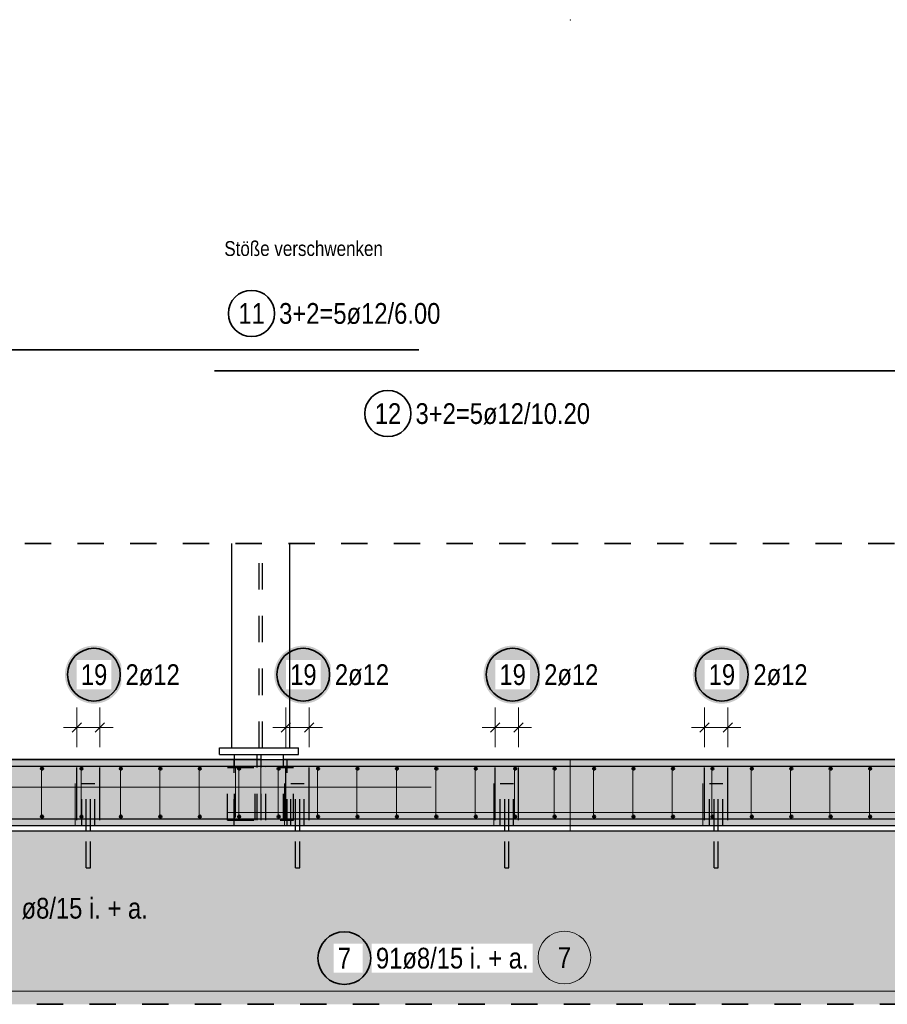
# Model space of a CAD drawing. Header units: millimetres. Extents: x -4.8 to 49, y -12 to 21.
# Tile 38 of 56: x 25.3 to 28.6, y 11.1 to 14.9. Entities that reach past the tile are written whole.
import ezdxf

# ---------------------------------------------------------------- set-up
doc = ezdxf.new("R2010")
doc.units = ezdxf.units.MM
doc.linetypes.add('HIDDEN', pattern=[0.375, 0.25, -0.125])
doc.layers.add('Achsen', color=7, linetype='Continuous', lineweight=20)
doc.layers.add('nplo Bewehrung', color=7, linetype='Continuous', lineweight=20)
doc.styles.add('Arial Narrow', font='ARIALN.TTF')

msp = doc.modelspace()

# ---------------------------------------------------------------- hatches: boundary and pattern name
at = {"lineweight": 50, "true_color": 0xd7ffd7}
for points in [[(35.302695, 12.077741), (35.302695, 11.827741), (21.727695, 11.827741), (21.727695, 12.077741)], [(36.16277, 11.807731), (36.16277, 11.149947), (21.477321, 11.149947), (21.477321, 11.807731)]]:
    msp.add_hatch(color=254, dxfattribs=at).paths.add_polyline_path(points)
at = {"layer": 'Achsen', "lineweight": 25, "true_color": 0xffffff}
for points in [[(25.679606, 12.4), (25.679539, 12.403839), (25.679338, 12.407673), (25.679003, 12.411498), (25.678536, 12.415309), (25.677935, 12.419101), (25.677202, 12.42287), (25.676339, 12.426611), (25.675345, 12.43032), (25.674222, 12.433992), (25.672972, 12.437622), (25.671596, 12.441207), (25.670096, 12.444741), (25.668473, 12.448221), (25.66673, 12.451642), (25.664869, 12.455), (25.662891, 12.458291), (25.6608, 12.461511), (25.658598, 12.464656), (25.656287, 12.467723), (25.653871, 12.470707), (25.651352, 12.473604), (25.648733, 12.476412), (25.646018, 12.479127), (25.64321, 12.481746), (25.640313, 12.484265), (25.637329, 12.486681), (25.634262, 12.488992), (25.631117, 12.491194), (25.627897, 12.493285), (25.624606, 12.495263), (25.621248, 12.497124), (25.617827, 12.498867), (25.614347, 12.50049), (25.610813, 12.50199), (25.607228, 12.503366), (25.603598, 12.504616), (25.599926, 12.505739), (25.596217, 12.506733), (25.592476, 12.507596), (25.588707, 12.508329), (25.584915, 12.508929), (25.581104, 12.509397), (25.577279, 12.509732), (25.573445, 12.509933), (25.569606, 12.51), (25.565767, 12.509933), (25.561933, 12.509732), (25.558108, 12.509397), (25.554297, 12.508929), (25.550505, 12.508329), (25.546736, 12.507596), (25.542995, 12.506733), (25.539286, 12.505739), (25.535614, 12.504616), (25.531984, 12.503366), (25.528399, 12.50199), (25.524865, 12.50049), (25.521385, 12.498867), (25.517964, 12.497124), (25.514606, 12.495263), (25.511315, 12.493285), (25.508095, 12.491194), (25.50495, 12.488992), (25.501883, 12.486681), (25.498899, 12.484265), (25.496002, 12.481746), (25.493194, 12.479127), (25.490479, 12.476412), (25.48786, 12.473604), (25.485341, 12.470707), (25.482925, 12.467723), (25.480614, 12.464656), (25.478412, 12.461511), (25.476321, 12.458291), (25.474343, 12.455), (25.472482, 12.451642), (25.470739, 12.448221), (25.469116, 12.444741), (25.467616, 12.441207), (25.46624, 12.437622), (25.46499, 12.433992), (25.463867, 12.43032), (25.462874, 12.426611), (25.46201, 12.42287), (25.461277, 12.419101), (25.460677, 12.415309), (25.460209, 12.411498), (25.459874, 12.407673), (25.459673, 12.403839), (25.459606, 12.4), (25.459673, 12.396161), (25.459874, 12.392327), (25.460209, 12.388502), (25.460677, 12.384691), (25.461277, 12.380899), (25.46201, 12.37713), (25.462874, 12.373389), (25.463867, 12.36968), (25.46499, 12.366008), (25.46624, 12.362378), (25.467616, 12.358793), (25.469116, 12.355259), (25.470739, 12.351779), (25.472482, 12.348358), (25.474343, 12.345), (25.476321, 12.341709), (25.478412, 12.338489), (25.480614, 12.335344), (25.482925, 12.332277), (25.485341, 12.329293), (25.48786, 12.326396), (25.490479, 12.323588), (25.493194, 12.320873), (25.496002, 12.318254), (25.498899, 12.315735), (25.501883, 12.313319), (25.50495, 12.311008), (25.508095, 12.308806), (25.511315, 12.306715), (25.514606, 12.304737), (25.517964, 12.302876), (25.521385, 12.301133), (25.524865, 12.29951), (25.528399, 12.29801), (25.531984, 12.296634), (25.535614, 12.295384), (25.539286, 12.294261), (25.542995, 12.293267), (25.546736, 12.292404), (25.550505, 12.291671), (25.554297, 12.291071), (25.558108, 12.290603), (25.561933, 12.290268), (25.565767, 12.290067), (25.569606, 12.29), (25.573445, 12.290067), (25.577279, 12.290268), (25.581104, 12.290603), (25.584915, 12.291071), (25.588707, 12.291671), (25.592476, 12.292404), (25.596217, 12.293267), (25.599926, 12.294261), (25.603598, 12.295384), (25.607228, 12.296634), (25.610813, 12.29801), (25.614347, 12.29951), (25.617827, 12.301133), (25.621248, 12.302876), (25.624606, 12.304737), (25.627897, 12.306715), (25.631117, 12.308806), (25.634262, 12.311008), (25.637329, 12.313319), (25.640313, 12.315735), (25.64321, 12.318254), (25.646018, 12.320873), (25.648733, 12.323588), (25.651352, 12.326396), (25.653871, 12.329293), (25.656287, 12.332277), (25.658598, 12.335344), (25.6608, 12.338489), (25.662891, 12.341709), (25.664869, 12.345), (25.66673, 12.348358), (25.668473, 12.351779), (25.670096, 12.355259), (25.671596, 12.358793), (25.672972, 12.362378), (25.674222, 12.366008), (25.675345, 12.36968), (25.676339, 12.373389), (25.677202, 12.37713), (25.677935, 12.380899), (25.678536, 12.384691), (25.679003, 12.388502), (25.679338, 12.392327)], [(26.473773, 12.4), (26.473706, 12.403839), (26.473505, 12.407673), (26.47317, 12.411498), (26.472702, 12.415309), (26.472102, 12.419101), (26.471369, 12.42287), (26.470505, 12.426611), (26.469512, 12.43032), (26.468389, 12.433992), (26.467139, 12.437622), (26.465763, 12.441207), (26.464263, 12.444741), (26.46264, 12.448221), (26.460897, 12.451642), (26.459036, 12.455), (26.457058, 12.458291), (26.454967, 12.461511), (26.452765, 12.464656), (26.450454, 12.467723), (26.448038, 12.470707), (26.445519, 12.473604), (26.4429, 12.476412), (26.440185, 12.479127), (26.437377, 12.481746), (26.434479, 12.484265), (26.431495, 12.486681), (26.428429, 12.488992), (26.425284, 12.491194), (26.422064, 12.493285), (26.418773, 12.495263), (26.415415, 12.497124), (26.411994, 12.498867), (26.408514, 12.50049), (26.404979, 12.50199), (26.401395, 12.503366), (26.397765, 12.504616), (26.394093, 12.505739), (26.390384, 12.506733), (26.386643, 12.507596), (26.382874, 12.508329), (26.379082, 12.508929), (26.375271, 12.509397), (26.371446, 12.509732), (26.367612, 12.509933), (26.363773, 12.51), (26.359934, 12.509933), (26.3561, 12.509732), (26.352275, 12.509397), (26.348464, 12.508929), (26.344671, 12.508329), (26.340902, 12.507596), (26.337161, 12.506733), (26.333453, 12.505739), (26.329781, 12.504616), (26.326151, 12.503366), (26.322566, 12.50199), (26.319032, 12.50049), (26.315552, 12.498867), (26.312131, 12.497124), (26.308773, 12.495263), (26.305482, 12.493285), (26.302262, 12.491194), (26.299116, 12.488992), (26.29605, 12.486681), (26.293066, 12.484265), (26.290168, 12.481746), (26.28736, 12.479127), (26.284645, 12.476412), (26.282027, 12.473604), (26.279508, 12.470707), (26.277092, 12.467723), (26.274781, 12.464656), (26.272579, 12.461511), (26.270487, 12.458291), (26.26851, 12.455), (26.266648, 12.451642), (26.264905, 12.448221), (26.263283, 12.444741), (26.261783, 12.441207), (26.260407, 12.437622), (26.259157, 12.433992), (26.258034, 12.43032), (26.25704, 12.426611), (26.256176, 12.42287), (26.255444, 12.419101), (26.254843, 12.415309), (26.254375, 12.411498), (26.254041, 12.407673), (26.25384, 12.403839), (26.253773, 12.4), (26.25384, 12.396161), (26.254041, 12.392327), (26.254375, 12.388502), (26.254843, 12.384691), (26.255444, 12.380899), (26.256176, 12.37713), (26.25704, 12.373389), (26.258034, 12.36968), (26.259157, 12.366008), (26.260407, 12.362378), (26.261783, 12.358793), (26.263283, 12.355259), (26.264905, 12.351779), (26.266648, 12.348358), (26.26851, 12.345), (26.270487, 12.341709), (26.272579, 12.338489), (26.274781, 12.335344), (26.277092, 12.332277), (26.279508, 12.329293), (26.282027, 12.326396), (26.284645, 12.323588), (26.28736, 12.320873), (26.290168, 12.318254), (26.293066, 12.315735), (26.29605, 12.313319), (26.299116, 12.311008), (26.302262, 12.308806), (26.305482, 12.306715), (26.308773, 12.304737), (26.312131, 12.302876), (26.315552, 12.301133), (26.319032, 12.29951), (26.322566, 12.29801), (26.326151, 12.296634), (26.329781, 12.295384), (26.333453, 12.294261), (26.337161, 12.293267), (26.340902, 12.292404), (26.344671, 12.291671), (26.348464, 12.291071), (26.352275, 12.290603), (26.3561, 12.290268), (26.359934, 12.290067), (26.363773, 12.29), (26.367612, 12.290067), (26.371446, 12.290268), (26.375271, 12.290603), (26.379082, 12.291071), (26.382874, 12.291671), (26.386643, 12.292404), (26.390384, 12.293267), (26.394093, 12.294261), (26.397765, 12.295384), (26.401395, 12.296634), (26.404979, 12.29801), (26.408514, 12.29951), (26.411994, 12.301133), (26.415415, 12.302876), (26.418773, 12.304737), (26.422064, 12.306715), (26.425284, 12.308806), (26.428429, 12.311008), (26.431495, 12.313319), (26.434479, 12.315735), (26.437377, 12.318254), (26.440185, 12.320873), (26.4429, 12.323588), (26.445519, 12.326396), (26.448038, 12.329293), (26.450454, 12.332277), (26.452765, 12.335344), (26.454967, 12.338489), (26.457058, 12.341709), (26.459036, 12.345), (26.460897, 12.348358), (26.46264, 12.351779), (26.464263, 12.355259), (26.465763, 12.358793), (26.467139, 12.362378), (26.468389, 12.366008), (26.469512, 12.36968), (26.470505, 12.373389), (26.471369, 12.37713), (26.472102, 12.380899), (26.472702, 12.384691), (26.47317, 12.388502), (26.473505, 12.392327)], [(27.267939, 12.4), (27.267872, 12.403839), (27.267671, 12.407673), (27.267337, 12.411498), (27.266869, 12.415309), (27.266268, 12.419101), (27.265536, 12.42287), (27.264672, 12.426611), (27.263678, 12.43032), (27.262556, 12.433992), (27.261306, 12.437622), (27.25993, 12.441207), (27.258429, 12.444741), (27.256807, 12.448221), (27.255064, 12.451642), (27.253202, 12.455), (27.251225, 12.458291), (27.249134, 12.461511), (27.246931, 12.464656), (27.244621, 12.467723), (27.242204, 12.470707), (27.239685, 12.473604), (27.237067, 12.476412), (27.234352, 12.479127), (27.231544, 12.481746), (27.228646, 12.484265), (27.225662, 12.486681), (27.222596, 12.488992), (27.219451, 12.491194), (27.216231, 12.493285), (27.212939, 12.495263), (27.209581, 12.497124), (27.20616, 12.498867), (27.20268, 12.50049), (27.199146, 12.50199), (27.195562, 12.503366), (27.191931, 12.504616), (27.18826, 12.505739), (27.184551, 12.506733), (27.18081, 12.507596), (27.177041, 12.508329), (27.173248, 12.508929), (27.169438, 12.509397), (27.165613, 12.509732), (27.161778, 12.509933), (27.157939, 12.51), (27.1541, 12.509933), (27.150266, 12.509732), (27.146441, 12.509397), (27.14263, 12.508929), (27.138838, 12.508329), (27.135069, 12.507596), (27.131328, 12.506733), (27.127619, 12.505739), (27.123948, 12.504616), (27.120317, 12.503366), (27.116733, 12.50199), (27.113198, 12.50049), (27.109719, 12.498867), (27.106298, 12.497124), (27.102939, 12.495263), (27.099648, 12.493285), (27.096428, 12.491194), (27.093283, 12.488992), (27.090217, 12.486681), (27.087233, 12.484265), (27.084335, 12.481746), (27.081527, 12.479127), (27.078812, 12.476412), (27.076193, 12.473604), (27.073675, 12.470707), (27.071258, 12.467723), (27.068948, 12.464656), (27.066745, 12.461511), (27.064654, 12.458291), (27.062677, 12.455), (27.060815, 12.451642), (27.059072, 12.448221), (27.057449, 12.444741), (27.055949, 12.441207), (27.054573, 12.437622), (27.053323, 12.433992), (27.052201, 12.43032), (27.051207, 12.426611), (27.050343, 12.42287), (27.049611, 12.419101), (27.04901, 12.415309), (27.048542, 12.411498), (27.048207, 12.407673), (27.048006, 12.403839), (27.047939, 12.4), (27.048006, 12.396161), (27.048207, 12.392327), (27.048542, 12.388502), (27.04901, 12.384691), (27.049611, 12.380899), (27.050343, 12.37713), (27.051207, 12.373389), (27.052201, 12.36968), (27.053323, 12.366008), (27.054573, 12.362378), (27.055949, 12.358793), (27.057449, 12.355259), (27.059072, 12.351779), (27.060815, 12.348358), (27.062677, 12.345), (27.064654, 12.341709), (27.066745, 12.338489), (27.068948, 12.335344), (27.071258, 12.332277), (27.073675, 12.329293), (27.076193, 12.326396), (27.078812, 12.323588), (27.081527, 12.320873), (27.084335, 12.318254), (27.087233, 12.315735), (27.090217, 12.313319), (27.093283, 12.311008), (27.096428, 12.308806), (27.099648, 12.306715), (27.102939, 12.304737), (27.106298, 12.302876), (27.109719, 12.301133), (27.113198, 12.29951), (27.116733, 12.29801), (27.120317, 12.296634), (27.123948, 12.295384), (27.127619, 12.294261), (27.131328, 12.293267), (27.135069, 12.292404), (27.138838, 12.291671), (27.14263, 12.291071), (27.146441, 12.290603), (27.150266, 12.290268), (27.1541, 12.290067), (27.157939, 12.29), (27.161778, 12.290067), (27.165613, 12.290268), (27.169438, 12.290603), (27.173248, 12.291071), (27.177041, 12.291671), (27.18081, 12.292404), (27.184551, 12.293267), (27.18826, 12.294261), (27.191931, 12.295384), (27.195562, 12.296634), (27.199146, 12.29801), (27.20268, 12.29951), (27.20616, 12.301133), (27.209581, 12.302876), (27.212939, 12.304737), (27.216231, 12.306715), (27.219451, 12.308806), (27.222596, 12.311008), (27.225662, 12.313319), (27.228646, 12.315735), (27.231544, 12.318254), (27.234352, 12.320873), (27.237067, 12.323588), (27.239685, 12.326396), (27.242204, 12.329293), (27.244621, 12.332277), (27.246931, 12.335344), (27.249134, 12.338489), (27.251225, 12.341709), (27.253202, 12.345), (27.255064, 12.348358), (27.256807, 12.351779), (27.258429, 12.355259), (27.25993, 12.358793), (27.261306, 12.362378), (27.262556, 12.366008), (27.263678, 12.36968), (27.264672, 12.373389), (27.265536, 12.37713), (27.266268, 12.380899), (27.266869, 12.384691), (27.267337, 12.388502), (27.267671, 12.392327)], [(28.062106, 12.4), (28.062039, 12.403839), (28.061838, 12.407673), (28.061503, 12.411498), (28.061036, 12.415309), (28.060435, 12.419101), (28.059702, 12.42287), (28.058839, 12.426611), (28.057845, 12.43032), (28.056722, 12.433992), (28.055472, 12.437622), (28.054096, 12.441207), (28.052596, 12.444741), (28.050973, 12.448221), (28.04923, 12.451642), (28.047369, 12.455), (28.045391, 12.458291), (28.0433, 12.461511), (28.041098, 12.464656), (28.038787, 12.467723), (28.036371, 12.470707), (28.033852, 12.473604), (28.031233, 12.476412), (28.028518, 12.479127), (28.02571, 12.481746), (28.022813, 12.484265), (28.019829, 12.486681), (28.016762, 12.488992), (28.013617, 12.491194), (28.010397, 12.493285), (28.007106, 12.495263), (28.003748, 12.497124), (28.000327, 12.498867), (27.996847, 12.50049), (27.993313, 12.50199), (27.989728, 12.503366), (27.986098, 12.504616), (27.982426, 12.505739), (27.978717, 12.506733), (27.974976, 12.507596), (27.971207, 12.508329), (27.967415, 12.508929), (27.963604, 12.509397), (27.959779, 12.509732), (27.955945, 12.509933), (27.952106, 12.51), (27.948267, 12.509933), (27.944433, 12.509732), (27.940608, 12.509397), (27.936797, 12.508929), (27.933005, 12.508329), (27.929236, 12.507596), (27.925495, 12.506733), (27.921786, 12.505739), (27.918114, 12.504616), (27.914484, 12.503366), (27.910899, 12.50199), (27.907365, 12.50049), (27.903885, 12.498867), (27.900464, 12.497124), (27.897106, 12.495263), (27.893815, 12.493285), (27.890595, 12.491194), (27.88745, 12.488992), (27.884383, 12.486681), (27.881399, 12.484265), (27.878502, 12.481746), (27.875694, 12.479127), (27.872979, 12.476412), (27.87036, 12.473604), (27.867841, 12.470707), (27.865425, 12.467723), (27.863114, 12.464656), (27.860912, 12.461511), (27.858821, 12.458291), (27.856843, 12.455), (27.854982, 12.451642), (27.853239, 12.448221), (27.851616, 12.444741), (27.850116, 12.441207), (27.84874, 12.437622), (27.84749, 12.433992), (27.846367, 12.43032), (27.845374, 12.426611), (27.84451, 12.42287), (27.843777, 12.419101), (27.843177, 12.415309), (27.842709, 12.411498), (27.842374, 12.407673), (27.842173, 12.403839), (27.842106, 12.4), (27.842173, 12.396161), (27.842374, 12.392327), (27.842709, 12.388502), (27.843177, 12.384691), (27.843777, 12.380899), (27.84451, 12.37713), (27.845374, 12.373389), (27.846367, 12.36968), (27.84749, 12.366008), (27.84874, 12.362378), (27.850116, 12.358793), (27.851616, 12.355259), (27.853239, 12.351779), (27.854982, 12.348358), (27.856843, 12.345), (27.858821, 12.341709), (27.860912, 12.338489), (27.863114, 12.335344), (27.865425, 12.332277), (27.867841, 12.329293), (27.87036, 12.326396), (27.872979, 12.323588), (27.875694, 12.320873), (27.878502, 12.318254), (27.881399, 12.315735), (27.884383, 12.313319), (27.88745, 12.311008), (27.890595, 12.308806), (27.893815, 12.306715), (27.897106, 12.304737), (27.900464, 12.302876), (27.903885, 12.301133), (27.907365, 12.29951), (27.910899, 12.29801), (27.914484, 12.296634), (27.918114, 12.295384), (27.921786, 12.294261), (27.925495, 12.293267), (27.929236, 12.292404), (27.933005, 12.291671), (27.936797, 12.291071), (27.940608, 12.290603), (27.944433, 12.290268), (27.948267, 12.290067), (27.952106, 12.29), (27.955945, 12.290067), (27.959779, 12.290268), (27.963604, 12.290603), (27.967415, 12.291071), (27.971207, 12.291671), (27.974976, 12.292404), (27.978717, 12.293267), (27.982426, 12.294261), (27.986098, 12.295384), (27.989728, 12.296634), (27.993313, 12.29801), (27.996847, 12.29951), (28.000327, 12.301133), (28.003748, 12.302876), (28.007106, 12.304737), (28.010397, 12.306715), (28.013617, 12.308806), (28.016762, 12.311008), (28.019829, 12.313319), (28.022813, 12.315735), (28.02571, 12.318254), (28.028518, 12.320873), (28.031233, 12.323588), (28.033852, 12.326396), (28.036371, 12.329293), (28.038787, 12.332277), (28.041098, 12.335344), (28.0433, 12.338489), (28.045391, 12.341709), (28.047369, 12.345), (28.04923, 12.348358), (28.050973, 12.351779), (28.052596, 12.355259), (28.054096, 12.358793), (28.055472, 12.362378), (28.056722, 12.366008), (28.057845, 12.36968), (28.058839, 12.373389), (28.059702, 12.37713), (28.060435, 12.380899), (28.061036, 12.384691), (28.061503, 12.388502), (28.061838, 12.392327)], [(26.629732, 11.325), (26.629665, 11.328839), (26.629464, 11.332673), (26.62913, 11.336498), (26.628662, 11.340309), (26.628061, 11.344101), (26.627328, 11.34787), (26.626465, 11.351611), (26.625471, 11.35532), (26.624348, 11.358992), (26.623098, 11.362622), (26.621722, 11.366207), (26.620222, 11.369741), (26.618599, 11.373221), (26.616856, 11.376642), (26.614995, 11.38), (26.613017, 11.383291), (26.610926, 11.386511), (26.608724, 11.389656), (26.606413, 11.392723), (26.603997, 11.395707), (26.601478, 11.398604), (26.59886, 11.401412), (26.596145, 11.404127), (26.593336, 11.406746), (26.590439, 11.409265), (26.587455, 11.411681), (26.584389, 11.413992), (26.581243, 11.416194), (26.578023, 11.418285), (26.574732, 11.420263), (26.571374, 11.422124), (26.567953, 11.423867), (26.564473, 11.42549), (26.560939, 11.42699), (26.557354, 11.428366), (26.553724, 11.429616), (26.550052, 11.430739), (26.546344, 11.431733), (26.542602, 11.432596), (26.538833, 11.433329), (26.535041, 11.433929), (26.53123, 11.434397), (26.527405, 11.434732), (26.523571, 11.434933), (26.519732, 11.435), (26.515893, 11.434933), (26.512059, 11.434732), (26.508234, 11.434397), (26.504423, 11.433929), (26.500631, 11.433329), (26.496862, 11.432596), (26.493121, 11.431733), (26.489412, 11.430739), (26.48574, 11.429616), (26.48211, 11.428366), (26.478525, 11.42699), (26.474991, 11.42549), (26.471511, 11.423867), (26.46809, 11.422124), (26.464732, 11.420263), (26.461441, 11.418285), (26.458221, 11.416194), (26.455076, 11.413992), (26.452009, 11.411681), (26.449025, 11.409265), (26.446128, 11.406746), (26.44332, 11.404127), (26.440605, 11.401412), (26.437986, 11.398604), (26.435467, 11.395707), (26.433051, 11.392723), (26.43074, 11.389656), (26.428538, 11.386511), (26.426447, 11.383291), (26.424469, 11.38), (26.422608, 11.376642), (26.420865, 11.373221), (26.419242, 11.369741), (26.417742, 11.366207), (26.416366, 11.362622), (26.415116, 11.358992), (26.413993, 11.35532), (26.413, 11.351611), (26.412136, 11.34787), (26.411403, 11.344101), (26.410803, 11.340309), (26.410335, 11.336498), (26.41, 11.332673), (26.409799, 11.328839), (26.409732, 11.325), (26.409799, 11.321161), (26.41, 11.317327), (26.410335, 11.313502), (26.410803, 11.309691), (26.411403, 11.305899), (26.412136, 11.30213), (26.413, 11.298389), (26.413993, 11.29468), (26.415116, 11.291008), (26.416366, 11.287378), (26.417742, 11.283793), (26.419242, 11.280259), (26.420865, 11.276779), (26.422608, 11.273358), (26.424469, 11.27), (26.426447, 11.266709), (26.428538, 11.263489), (26.43074, 11.260344), (26.433051, 11.257277), (26.435467, 11.254293), (26.437986, 11.251396), (26.440605, 11.248588), (26.44332, 11.245873), (26.446128, 11.243254), (26.449025, 11.240735), (26.452009, 11.238319), (26.455076, 11.236008), (26.458221, 11.233806), (26.461441, 11.231715), (26.464732, 11.229737), (26.46809, 11.227876), (26.471511, 11.226133), (26.474991, 11.22451), (26.478525, 11.22301), (26.48211, 11.221634), (26.48574, 11.220384), (26.489412, 11.219261), (26.493121, 11.218267), (26.496862, 11.217404), (26.500631, 11.216671), (26.504423, 11.216071), (26.508234, 11.215603), (26.512059, 11.215268), (26.515893, 11.215067), (26.519732, 11.215), (26.523571, 11.215067), (26.527405, 11.215268), (26.53123, 11.215603), (26.535041, 11.216071), (26.538833, 11.216671), (26.542602, 11.217404), (26.546344, 11.218267), (26.550052, 11.219261), (26.553724, 11.220384), (26.557354, 11.221634), (26.560939, 11.22301), (26.564473, 11.22451), (26.567953, 11.226133), (26.571374, 11.227876), (26.574732, 11.229737), (26.578023, 11.231715), (26.581243, 11.233806), (26.584389, 11.236008), (26.587455, 11.238319), (26.590439, 11.240735), (26.593336, 11.243254), (26.596145, 11.245873), (26.59886, 11.248588), (26.601478, 11.251396), (26.603997, 11.254293), (26.606413, 11.257277), (26.608724, 11.260344), (26.610926, 11.263489), (26.613017, 11.266709), (26.614995, 11.27), (26.616856, 11.273358), (26.618599, 11.276779), (26.620222, 11.280259), (26.621722, 11.283793), (26.623098, 11.287378), (26.624348, 11.291008), (26.625471, 11.29468), (26.626465, 11.298389), (26.627328, 11.30213), (26.628061, 11.305899), (26.628662, 11.309691), (26.62913, 11.313502), (26.629464, 11.317327)]]:
    msp.add_hatch(color=7, dxfattribs=at).paths.add_polyline_path(points)

# ---------------------------------------------------------------- linework, layer by layer
at = {"color": 2, "linetype": 'Continuous', "lineweight": 35}
for p, q in [((20.802731, 13.631718), (26.802731, 13.631718)), ((26.027656, 13.552665), (36.227656, 13.552665))]:
    msp.add_line(p, q, dxfattribs=at)
at = {"color": 2, "linetype": 'HIDDEN', "lineweight": 35, "ltscale": 0.25}
for p, q in [((2.907283, 12.897618), (36.895255, 12.897618)), ((21.352321, 11.149947), (36.28777, 11.149947))]:
    msp.add_line(p, q, dxfattribs=at)
at = {"color": 3, "linetype": 'Continuous', "lineweight": 25}
for p, q in [((26.092755, 12.122741), (26.092755, 12.897618)), ((26.04633, 12.122741), (26.34633, 12.122741)), ((26.04633, 12.097741), (26.04633, 12.122741)), ((26.04633, 12.097741), (26.34633, 12.097741)), ((26.103322, 12.077741), (26.103322, 12.097741)), ((26.289322, 12.077741), (26.289322, 12.097741)), ((26.34633, 12.097741), (26.34633, 12.122741)), ((21.727695, 12.080105), (26.103322, 12.080105)), ((21.727695, 12.077741), (35.302695, 12.077741)), ((26.289322, 12.080105), (30.703322, 12.080105)), ((21.477321, 11.807741), (36.16277, 11.807741)), ((21.727695, 11.827741), (35.302695, 11.827741)), ((25.540155, 11.807741), (25.540155, 11.827741)), ((25.556155, 11.807741), (25.556155, 11.827741)), ((26.334321, 11.807741), (26.334321, 11.827741)), ((26.350321, 11.807741), (26.350321, 11.827741)), ((27.128488, 11.807741), (27.128488, 11.827741)), ((27.144488, 11.807741), (27.144488, 11.827741)), ((27.922655, 11.807741), (27.922655, 11.827741)), ((27.938655, 11.807741), (27.938655, 11.827741))]:
    msp.add_line(p, q, dxfattribs=at)
at = {"color": 3, "linetype": 'HIDDEN', "lineweight": 25, "ltscale": 0.25}
for p, q in [((26.196755, 12.122741), (26.196755, 12.897618)), ((26.208755, 12.122741), (26.208755, 12.897618)), ((26.189072, 11.847741), (26.189072, 12.097741)), ((26.203572, 11.847741), (26.203572, 12.097741)), ((26.102322, 11.827741), (26.102322, 12.077741)), ((26.103322, 12.080105), (26.289322, 12.080105)), ((26.103322, 11.847741), (26.103322, 12.077741)), ((26.289322, 11.847741), (26.289322, 12.077741)), ((26.302322, 11.827741), (26.302322, 12.077741)), ((26.07633, 12.047741), (26.32633, 12.047741)), ((26.07633, 11.847741), (26.07633, 12.047741)), ((26.18133, 11.847741), (26.18133, 12.047741)), ((26.22133, 11.847741), (26.22133, 12.047741)), ((26.32633, 11.847741), (26.32633, 12.047741)), ((25.523155, 11.987744), (25.525058, 11.987744)), ((25.523155, 11.827741), (25.523155, 11.987744)), ((25.525058, 11.987744), (25.530477, 11.987744)), ((25.530477, 11.987744), (25.538588, 11.987744)), ((25.538588, 11.987744), (25.548155, 11.987744)), ((25.540155, 11.827741), (25.540155, 11.987744)), ((25.548155, 11.987744), (25.557722, 11.987744)), ((25.556155, 11.827741), (25.556155, 11.987744)), ((25.557722, 11.987744), (25.565832, 11.987744)), ((25.565832, 11.987744), (25.571252, 11.987744)), ((25.571252, 11.987744), (25.573155, 11.987744)), ((25.573155, 11.827741), (25.573155, 11.987744)), ((26.317321, 11.987744), (26.319224, 11.987744)), ((26.317321, 11.827741), (26.317321, 11.987744)), ((26.319224, 11.987744), (26.324644, 11.987744)), ((26.324644, 11.987744), (26.332754, 11.987744)), ((26.332754, 11.987744), (26.342321, 11.987744)), ((26.334321, 11.827741), (26.334321, 11.987744)), ((26.342321, 11.987744), (26.351889, 11.987744)), ((26.350321, 11.827741), (26.350321, 11.987744)), ((26.351889, 11.987744), (26.359999, 11.987744)), ((26.359999, 11.987744), (26.365418, 11.987744)), ((26.365418, 11.987744), (26.367321, 11.987744)), ((26.367321, 11.827741), (26.367321, 11.987744)), ((27.111488, 11.987744), (27.113391, 11.987744)), ((27.111488, 11.827741), (27.111488, 11.987744)), ((27.113391, 11.987744), (27.11881, 11.987744)), ((27.11881, 11.987744), (27.126921, 11.987744)), ((27.126921, 11.987744), (27.136488, 11.987744)), ((27.128488, 11.827741), (27.128488, 11.987744)), ((27.136488, 11.987744), (27.146055, 11.987744)), ((27.144488, 11.827741), (27.144488, 11.987744)), ((27.146055, 11.987744), (27.154166, 11.987744)), ((27.154166, 11.987744), (27.159585, 11.987744)), ((27.159585, 11.987744), (27.161488, 11.987744)), ((27.161488, 11.827741), (27.161488, 11.987744)), ((27.905655, 11.987744), (27.907558, 11.987744)), ((27.905655, 11.827741), (27.905655, 11.987744)), ((27.907558, 11.987744), (27.912977, 11.987744)), ((27.912977, 11.987744), (27.921088, 11.987744)), ((27.921088, 11.987744), (27.930655, 11.987744)), ((27.922655, 11.827741), (27.922655, 11.987744)), ((27.930655, 11.987744), (27.940222, 11.987744)), ((27.938655, 11.827741), (27.938655, 11.987744)), ((27.940222, 11.987744), (27.948332, 11.987744)), ((27.948332, 11.987744), (27.953752, 11.987744)), ((27.953752, 11.987744), (27.955655, 11.987744)), ((27.955655, 11.827741), (27.955655, 11.987744)), ((26.07633, 11.847741), (26.32633, 11.847741)), ((25.540155, 11.667744), (25.540155, 11.807741)), ((25.556155, 11.667744), (25.556155, 11.807741)), ((26.334321, 11.667744), (26.334321, 11.807741)), ((26.350321, 11.667744), (26.350321, 11.807741)), ((27.128488, 11.667744), (27.128488, 11.807741)), ((27.144488, 11.667744), (27.144488, 11.807741)), ((27.922655, 11.667744), (27.922655, 11.807741)), ((27.938655, 11.667744), (27.938655, 11.807741)), ((25.540155, 11.667744), (25.540764, 11.667744)), ((25.540764, 11.667744), (25.542498, 11.667744)), ((25.542498, 11.667744), (25.545093, 11.667744)), ((25.545093, 11.667744), (25.548155, 11.667744)), ((25.548155, 11.667744), (25.551216, 11.667744)), ((25.551216, 11.667744), (25.553812, 11.667744)), ((25.553812, 11.667744), (25.555546, 11.667744)), ((25.555546, 11.667744), (25.556155, 11.667744)), ((26.334321, 11.667744), (26.33493, 11.667744)), ((26.33493, 11.667744), (26.336665, 11.667744)), ((26.336665, 11.667744), (26.33926, 11.667744)), ((26.33926, 11.667744), (26.342321, 11.667744)), ((26.342321, 11.667744), (26.345383, 11.667744)), ((26.345383, 11.667744), (26.347978, 11.667744)), ((26.347978, 11.667744), (26.349712, 11.667744)), ((26.349712, 11.667744), (26.350321, 11.667744)), ((27.128488, 11.667744), (27.129097, 11.667744)), ((27.129097, 11.667744), (27.130831, 11.667744)), ((27.130831, 11.667744), (27.133427, 11.667744)), ((27.133427, 11.667744), (27.136488, 11.667744)), ((27.136488, 11.667744), (27.13955, 11.667744)), ((27.13955, 11.667744), (27.142145, 11.667744)), ((27.142145, 11.667744), (27.143879, 11.667744)), ((27.143879, 11.667744), (27.144488, 11.667744)), ((27.922655, 11.667744), (27.923264, 11.667744)), ((27.923264, 11.667744), (27.924998, 11.667744)), ((27.924998, 11.667744), (27.927593, 11.667744)), ((27.927593, 11.667744), (27.930655, 11.667744)), ((27.930655, 11.667744), (27.933716, 11.667744)), ((27.933716, 11.667744), (27.936312, 11.667744)), ((27.936312, 11.667744), (27.938046, 11.667744)), ((27.938046, 11.667744), (27.938655, 11.667744))]:
    msp.add_line(p, q, dxfattribs=at)
at = {"color": 9, "linetype": 'Continuous', "lineweight": 0}
msp.add_line((27.377283, 12.080105), (27.377283, 11.807741), dxfattribs=at)
for centre in [(27.377283, 14.882438), (27.377283, 11.827741)]:
    msp.add_circle(centre, 0.00111, dxfattribs=at)
at = {"color": 2, "linetype": 'Continuous', "lineweight": 35}
for centre in [(26.167287, 13.769724), (26.684887, 13.389959)]:
    msp.add_circle(centre, 0.0875, dxfattribs=at)
at = {"layer": 'Achsen', "color": 5, "linetype": 'Continuous', "lineweight": 18}
for p, q in [((25.504194, 12.125), (25.504194, 12.275)), ((25.592193, 12.125), (25.592193, 12.275)), ((26.29836, 12.125), (26.29836, 12.275)), ((26.38636, 12.125), (26.38636, 12.275)), ((27.092527, 12.125), (27.092527, 12.275)), ((27.180527, 12.125), (27.180527, 12.275)), ((27.886694, 12.125), (27.886694, 12.275)), ((27.974693, 12.125), (27.974693, 12.275)), ((25.642193, 12.2), (25.454194, 12.2)), ((26.43636, 12.2), (26.24836, 12.2)), ((27.230527, 12.2), (27.042527, 12.2)), ((28.024693, 12.2), (27.836694, 12.2)), ((21.781322, 11.2), (35.248761, 11.2))]:
    msp.add_line(p, q, dxfattribs=at)
at = {"layer": 'Achsen', "color": 3, "linetype": 'Continuous', "lineweight": 25}
for p, q in [((25.486516, 12.182322), (25.521871, 12.217678)), ((25.574516, 12.182322), (25.609871, 12.217678)), ((26.280683, 12.182322), (26.316038, 12.217678)), ((26.368682, 12.182322), (26.404038, 12.217678)), ((27.074849, 12.182322), (27.110205, 12.217678)), ((27.162849, 12.182322), (27.198205, 12.217678)), ((27.869016, 12.182322), (27.904371, 12.217678)), ((27.957016, 12.182322), (27.992371, 12.217678)), ((20.788881, 12.052741), (27.788881, 12.052741)), ((25.504194, 11.847741), (25.504194, 12.047741)), ((25.592193, 11.847741), (25.592193, 12.047741)), ((26.29836, 11.847741), (26.29836, 12.047741)), ((26.38636, 11.847741), (26.38636, 12.047741)), ((27.092527, 11.847741), (27.092527, 12.047741)), ((27.180527, 11.847741), (27.180527, 12.047741)), ((27.377283, 12.052741), (34.377283, 12.052741)), ((27.886694, 11.847741), (27.886694, 12.047741)), ((27.974693, 11.847741), (27.974693, 12.047741)), ((20.788881, 11.852741), (27.788881, 11.852741)), ((27.377283, 11.852741), (34.377283, 11.852741))]:
    msp.add_line(p, q, dxfattribs=at)
at = {"layer": 'Achsen', "color": 9, "linetype": 'Continuous', "lineweight": 0}
for p, q in [((25.498155, 11.987744), (25.498155, 11.827741)), ((26.292321, 11.987744), (26.292321, 11.827741)), ((27.086488, 11.987744), (27.086488, 11.827741)), ((27.880655, 11.987744), (27.880655, 11.827741))]:
    msp.add_line(p, q, dxfattribs=at)
at = {"layer": 'Achsen', "color": 2, "linetype": 'Continuous', "lineweight": 35}
for centre in [(25.569606, 12.4), (26.363773, 12.4), (27.157939, 12.4), (27.952106, 12.4), (26.519732, 11.325)]:
    msp.add_circle(centre, 0.1, dxfattribs=at)
at = {"layer": 'Achsen', "color": 4, "linetype": 'Continuous', "lineweight": 50}
for centre, radius in [((25.372639, 12.043741), 0.004), ((25.372639, 12.043741), 0.004), ((25.372639, 12.043741), 0.0036), ((25.372639, 12.043741), 0.0028), ((25.372639, 12.043741), 0.002), ((25.372639, 12.043741), 0.0012), ((25.372639, 12.043741), 0.0004), ((25.522278, 12.043741), 0.004), ((25.522278, 12.043741), 0.004), ((25.522278, 12.043741), 0.0036), ((25.522278, 12.043741), 0.0028), ((25.522278, 12.043741), 0.002), ((25.522278, 12.043741), 0.0012), ((25.522278, 12.043741), 0.0004), ((25.671916, 12.043741), 0.004), ((25.671916, 12.043741), 0.004), ((25.671916, 12.043741), 0.0036), ((25.671916, 12.043741), 0.0028), ((25.671916, 12.043741), 0.002), ((25.671916, 12.043741), 0.0012), ((25.671916, 12.043741), 0.0004), ((25.821554, 12.043741), 0.004), ((25.821554, 12.043741), 0.004), ((25.821554, 12.043741), 0.0036), ((25.821554, 12.043741), 0.0028), ((25.821554, 12.043741), 0.002), ((25.821554, 12.043741), 0.0012), ((25.821554, 12.043741), 0.0004), ((25.971192, 12.043741), 0.004), ((25.971192, 12.043741), 0.004), ((25.971192, 12.043741), 0.0036), ((25.971192, 12.043741), 0.0028), ((25.971192, 12.043741), 0.002), ((25.971192, 12.043741), 0.0012), ((25.971192, 12.043741), 0.0004), ((26.12083, 12.043741), 0.004), ((26.12083, 12.043741), 0.004), ((26.12083, 12.043741), 0.0036), ((26.12083, 12.043741), 0.0028), ((26.12083, 12.043741), 0.002), ((26.12083, 12.043741), 0.0012), ((26.12083, 12.043741), 0.0004), ((26.270469, 12.043741), 0.004), ((26.270469, 12.043741), 0.004), ((26.270469, 12.043741), 0.0036), ((26.270469, 12.043741), 0.0028), ((26.270469, 12.043741), 0.002), ((26.270469, 12.043741), 0.0012), ((26.270469, 12.043741), 0.0004), ((26.420107, 12.043741), 0.004), ((26.420107, 12.043741), 0.004), ((26.420107, 12.043741), 0.0036), ((26.420107, 12.043741), 0.0028), ((26.420107, 12.043741), 0.002), ((26.420107, 12.043741), 0.0012), ((26.420107, 12.043741), 0.0004), ((26.569745, 12.043741), 0.004), ((26.569745, 12.043741), 0.004), ((26.569745, 12.043741), 0.0036), ((26.569745, 12.043741), 0.0028), ((26.569745, 12.043741), 0.002), ((26.569745, 12.043741), 0.0012), ((26.569745, 12.043741), 0.0004), ((26.719383, 12.043741), 0.004), ((26.719383, 12.043741), 0.004), ((26.719383, 12.043741), 0.0036), ((26.719383, 12.043741), 0.0028), ((26.719383, 12.043741), 0.002), ((26.719383, 12.043741), 0.0012), ((26.719383, 12.043741), 0.0004), ((26.869021, 12.043741), 0.004), ((26.869021, 12.043741), 0.004), ((26.869021, 12.043741), 0.0036), ((26.869021, 12.043741), 0.0028), ((26.869021, 12.043741), 0.002), ((26.869021, 12.043741), 0.0012), ((26.869021, 12.043741), 0.0004), ((27.01866, 12.043741), 0.004), ((27.01866, 12.043741), 0.004), ((27.01866, 12.043741), 0.0036), ((27.01866, 12.043741), 0.0028), ((27.01866, 12.043741), 0.002), ((27.01866, 12.043741), 0.0012), ((27.01866, 12.043741), 0.0004), ((27.168298, 12.043741), 0.004), ((27.168298, 12.043741), 0.004), ((27.168298, 12.043741), 0.0036), ((27.168298, 12.043741), 0.0028), ((27.168298, 12.043741), 0.002), ((27.168298, 12.043741), 0.0012), ((27.168298, 12.043741), 0.0004), ((27.317936, 12.043741), 0.004), ((27.317936, 12.043741), 0.004), ((27.317936, 12.043741), 0.0036), ((27.317936, 12.043741), 0.0028), ((27.317936, 12.043741), 0.002), ((27.317936, 12.043741), 0.0012), ((27.317936, 12.043741), 0.0004), ((27.467574, 12.043741), 0.004), ((27.467574, 12.043741), 0.004), ((27.467574, 12.043741), 0.0036), ((27.467574, 12.043741), 0.0028), ((27.467574, 12.043741), 0.002), ((27.467574, 12.043741), 0.0012), ((27.467574, 12.043741), 0.0004), ((27.617212, 12.043741), 0.004), ((27.617212, 12.043741), 0.004), ((27.617212, 12.043741), 0.0036), ((27.617212, 12.043741), 0.0028), ((27.617212, 12.043741), 0.002), ((27.617212, 12.043741), 0.0012), ((27.617212, 12.043741), 0.0004), ((27.766851, 12.043741), 0.004), ((27.766851, 12.043741), 0.004), ((27.766851, 12.043741), 0.0036), ((27.766851, 12.043741), 0.0028), ((27.766851, 12.043741), 0.002), ((27.766851, 12.043741), 0.0012), ((27.766851, 12.043741), 0.0004), ((27.916489, 12.043741), 0.004), ((27.916489, 12.043741), 0.004), ((27.916489, 12.043741), 0.0036), ((27.916489, 12.043741), 0.0028), ((27.916489, 12.043741), 0.002), ((27.916489, 12.043741), 0.0012), ((27.916489, 12.043741), 0.0004), ((28.066127, 12.043741), 0.004), ((28.066127, 12.043741), 0.004), ((28.066127, 12.043741), 0.0036), ((28.066127, 12.043741), 0.0028), ((28.066127, 12.043741), 0.002), ((28.066127, 12.043741), 0.0012), ((28.066127, 12.043741), 0.0004), ((28.215765, 12.043741), 0.004), ((28.215765, 12.043741), 0.004), ((28.215765, 12.043741), 0.0036), ((28.215765, 12.043741), 0.0028), ((28.215765, 12.043741), 0.002), ((28.215765, 12.043741), 0.0012), ((28.215765, 12.043741), 0.0004), ((28.365404, 12.043741), 0.004), ((28.365404, 12.043741), 0.004), ((28.365404, 12.043741), 0.0036), ((28.365404, 12.043741), 0.0028), ((28.365404, 12.043741), 0.002), ((28.365404, 12.043741), 0.0012), ((28.365404, 12.043741), 0.0004), ((28.515042, 12.043741), 0.004), ((28.515042, 12.043741), 0.004), ((28.515042, 12.043741), 0.0036), ((28.515042, 12.043741), 0.0028), ((28.515042, 12.043741), 0.002), ((28.515042, 12.043741), 0.0012), ((28.515042, 12.043741), 0.0004), ((25.372639, 11.861741), 0.004), ((25.372639, 11.861741), 0.004), ((25.372639, 11.861741), 0.0036), ((25.372639, 11.861741), 0.0028), ((25.372639, 11.861741), 0.002), ((25.372639, 11.861741), 0.0012), ((25.372639, 11.861741), 0.0004), ((25.522278, 11.861741), 0.004), ((25.522278, 11.861741), 0.004), ((25.522278, 11.861741), 0.0036), ((25.522278, 11.861741), 0.0028), ((25.522278, 11.861741), 0.002), ((25.522278, 11.861741), 0.0012), ((25.522278, 11.861741), 0.0004), ((25.671916, 11.861741), 0.004), ((25.671916, 11.861741), 0.004), ((25.671916, 11.861741), 0.0036), ((25.671916, 11.861741), 0.0028), ((25.671916, 11.861741), 0.002), ((25.671916, 11.861741), 0.0012), ((25.671916, 11.861741), 0.0004), ((25.821554, 11.861741), 0.004), ((25.821554, 11.861741), 0.004), ((25.821554, 11.861741), 0.0036), ((25.821554, 11.861741), 0.0028), ((25.821554, 11.861741), 0.002), ((25.821554, 11.861741), 0.0012), ((25.821554, 11.861741), 0.0004), ((25.971192, 11.861741), 0.004), ((25.971192, 11.861741), 0.004), ((25.971192, 11.861741), 0.0036), ((25.971192, 11.861741), 0.0028), ((25.971192, 11.861741), 0.002), ((25.971192, 11.861741), 0.0012), ((25.971192, 11.861741), 0.0004), ((26.12083, 11.861741), 0.004), ((26.12083, 11.861741), 0.004), ((26.12083, 11.861741), 0.0036), ((26.12083, 11.861741), 0.0028), ((26.12083, 11.861741), 0.002), ((26.12083, 11.861741), 0.0012), ((26.12083, 11.861741), 0.0004), ((26.270469, 11.861741), 0.004), ((26.270469, 11.861741), 0.004), ((26.270469, 11.861741), 0.0036), ((26.270469, 11.861741), 0.0028), ((26.270469, 11.861741), 0.002), ((26.270469, 11.861741), 0.0012), ((26.270469, 11.861741), 0.0004), ((26.420107, 11.861741), 0.004), ((26.420107, 11.861741), 0.004), ((26.420107, 11.861741), 0.0036), ((26.420107, 11.861741), 0.0028), ((26.420107, 11.861741), 0.002), ((26.420107, 11.861741), 0.0012), ((26.420107, 11.861741), 0.0004), ((26.569745, 11.861741), 0.004), ((26.569745, 11.861741), 0.004), ((26.569745, 11.861741), 0.0036), ((26.569745, 11.861741), 0.0028), ((26.569745, 11.861741), 0.002), ((26.569745, 11.861741), 0.0012), ((26.569745, 11.861741), 0.0004), ((26.719383, 11.861741), 0.004), ((26.719383, 11.861741), 0.004), ((26.719383, 11.861741), 0.0036), ((26.719383, 11.861741), 0.0028), ((26.719383, 11.861741), 0.002), ((26.719383, 11.861741), 0.0012), ((26.719383, 11.861741), 0.0004), ((26.869021, 11.861741), 0.004), ((26.869021, 11.861741), 0.004), ((26.869021, 11.861741), 0.0036), ((26.869021, 11.861741), 0.0028), ((26.869021, 11.861741), 0.002), ((26.869021, 11.861741), 0.0012), ((26.869021, 11.861741), 0.0004), ((27.01866, 11.861741), 0.004), ((27.01866, 11.861741), 0.004), ((27.01866, 11.861741), 0.0036), ((27.01866, 11.861741), 0.0028), ((27.01866, 11.861741), 0.002), ((27.01866, 11.861741), 0.0012), ((27.01866, 11.861741), 0.0004), ((27.168298, 11.861741), 0.004), ((27.168298, 11.861741), 0.004), ((27.168298, 11.861741), 0.0036), ((27.168298, 11.861741), 0.0028), ((27.168298, 11.861741), 0.002), ((27.168298, 11.861741), 0.0012), ((27.168298, 11.861741), 0.0004), ((27.317936, 11.861741), 0.004), ((27.317936, 11.861741), 0.004), ((27.317936, 11.861741), 0.0036), ((27.317936, 11.861741), 0.0028), ((27.317936, 11.861741), 0.002), ((27.317936, 11.861741), 0.0012), ((27.317936, 11.861741), 0.0004), ((27.467574, 11.861741), 0.004), ((27.467574, 11.861741), 0.004), ((27.467574, 11.861741), 0.0036), ((27.467574, 11.861741), 0.0028), ((27.467574, 11.861741), 0.002), ((27.467574, 11.861741), 0.0012), ((27.467574, 11.861741), 0.0004), ((27.617212, 11.861741), 0.004), ((27.617212, 11.861741), 0.004), ((27.617212, 11.861741), 0.0036), ((27.617212, 11.861741), 0.0028), ((27.617212, 11.861741), 0.002), ((27.617212, 11.861741), 0.0012), ((27.617212, 11.861741), 0.0004), ((27.766851, 11.861741), 0.004), ((27.766851, 11.861741), 0.004), ((27.766851, 11.861741), 0.0036), ((27.766851, 11.861741), 0.0028), ((27.766851, 11.861741), 0.002), ((27.766851, 11.861741), 0.0012), ((27.766851, 11.861741), 0.0004), ((27.916489, 11.861741), 0.004), ((27.916489, 11.861741), 0.004), ((27.916489, 11.861741), 0.0036), ((27.916489, 11.861741), 0.0028), ((27.916489, 11.861741), 0.002), ((27.916489, 11.861741), 0.0012), ((27.916489, 11.861741), 0.0004), ((28.066127, 11.861741), 0.004), ((28.066127, 11.861741), 0.004), ((28.066127, 11.861741), 0.0036), ((28.066127, 11.861741), 0.0028), ((28.066127, 11.861741), 0.002), ((28.066127, 11.861741), 0.0012), ((28.066127, 11.861741), 0.0004), ((28.215765, 11.861741), 0.004), ((28.215765, 11.861741), 0.004), ((28.215765, 11.861741), 0.0036), ((28.215765, 11.861741), 0.0028), ((28.215765, 11.861741), 0.002), ((28.215765, 11.861741), 0.0012), ((28.215765, 11.861741), 0.0004), ((28.365404, 11.861741), 0.004), ((28.365404, 11.861741), 0.004), ((28.365404, 11.861741), 0.0036), ((28.365404, 11.861741), 0.0028), ((28.365404, 11.861741), 0.002), ((28.365404, 11.861741), 0.0012), ((28.365404, 11.861741), 0.0004), ((28.515042, 11.861741), 0.004), ((28.515042, 11.861741), 0.004), ((28.515042, 11.861741), 0.0036), ((28.515042, 11.861741), 0.0028), ((28.515042, 11.861741), 0.002), ((28.515042, 11.861741), 0.0012), ((28.515042, 11.861741), 0.0004)]:
    msp.add_circle(centre, radius, dxfattribs=at)
at = {"layer": 'nplo Bewehrung', "color": 9, "linetype": 'Continuous', "lineweight": 0}
for p, q in [((25.370999, 11.861732), (25.370999, 12.047741)), ((25.520569, 11.861732), (25.520569, 12.047741)), ((25.670139, 11.861732), (25.670139, 12.047741)), ((25.819709, 11.861732), (25.819709, 12.047741)), ((25.969279, 11.861732), (25.969279, 12.047741)), ((26.107322, 11.857741), (26.107322, 12.047741)), ((26.118849, 11.861732), (26.118849, 12.047741)), ((26.202313, 11.857741), (26.202313, 12.047741)), ((26.268419, 11.861732), (26.268419, 12.047741)), ((26.297303, 11.857741), (26.297303, 12.047741)), ((26.417988, 11.861732), (26.417988, 12.047741)), ((26.567558, 11.861732), (26.567558, 12.047741)), ((26.717128, 11.861732), (26.717128, 12.047741)), ((26.866698, 11.861732), (26.866698, 12.047741)), ((27.016268, 11.861732), (27.016268, 12.047741)), ((27.165838, 11.861732), (27.165838, 12.047741)), ((27.315408, 11.861732), (27.315408, 12.047741)), ((27.464978, 11.861732), (27.464978, 12.047741)), ((27.614547, 11.861732), (27.614547, 12.047741)), ((27.764117, 11.861732), (27.764117, 12.047741)), ((27.913687, 11.861732), (27.913687, 12.047741)), ((28.063257, 11.861732), (28.063257, 12.047741)), ((28.212827, 11.861732), (28.212827, 12.047741)), ((28.362397, 11.861732), (28.362397, 12.047741)), ((28.511967, 11.861732), (28.511967, 12.047741)), ((20.786836, 11.973353), (26.786836, 11.973353)), ((25.549649, 11.973353), (26.849649, 11.973353)), ((26.073265, 11.877741), (36.295422, 11.877741))]:
    msp.add_line(p, q, dxfattribs=at)

# ---------------------------------------------------------------- texts
at = {"color": 3, "lineweight": 25, "style": 'Arial Narrow'}
msp.add_text('Stöße verschwenken', height=0.05625, dxfattribs=at).set_placement((26.064393, 13.987644))
at = {"color": 2, "lineweight": 35, "char_height": 0.07875, "attachment_point": 1, "line_spacing_factor": 0.9, "style": 'Arial Narrow'}
for s, insert in [('3+2=5ø12/6.00', (26.272287, 13.809099)), ('11', (26.117675, 13.809099)), ('12', (26.635275, 13.429334)), ('3+2=5ø12/10.20', (26.789887, 13.429334))]:
    msp.add_mtext(s, dxfattribs=dict(at, insert=insert))
at = {"layer": 'Achsen', "color": 2, "lineweight": 35, "insert": (25.295, 11.553651), "char_height": 0.07875, "attachment_point": 1, "line_spacing_factor": 0.9, "style": 'Arial Narrow'}
msp.add_mtext('ø8/15 i. + a.', dxfattribs=at)

# ---------------------------------------------------------------- next in the draw order: texts
at = {"layer": 'Achsen', "color": 2, "lineweight": 35, "char_height": 0.07875, "attachment_point": 1, "line_spacing_factor": 0.9, "style": 'Arial Narrow', "bg_fill": 3, "box_fill_scale": 1.2, "bg_fill_color": 256, "bg_fill_true_color": 13158600, "bg_fill_transparency": 0}
for s, insert in [('19', (25.519994, 12.439375)), ('2ø12', (25.689606, 12.439375)), ('19', (26.31416, 12.439375)), ('2ø12', (26.483773, 12.439375)), ('19', (27.108327, 12.439375)), ('2ø12', (27.277939, 12.439375)), ('19', (27.902494, 12.439375)), ('2ø12', (28.072106, 12.439375)), ('7', (26.494926, 11.364375)), ('91ø8/15 i. + a.', (26.639732, 11.364375))]:
    msp.add_mtext(s, dxfattribs=dict(at, insert=insert))

# ---------------------------------------------------------------- next in the draw order: linework, layer by layer
at = {"color": 3, "linetype": 'Continuous', "lineweight": 25}
msp.add_line((26.312755, 12.122741), (26.312755, 12.897618), dxfattribs=at)
at = {"layer": 'Achsen', "color": 9, "linetype": 'Continuous', "lineweight": 0}
msp.add_circle((27.354748, 11.32714), 0.1, dxfattribs=at)

# ---------------------------------------------------------------- next in the draw order: texts
at = {"layer": 'Achsen', "color": 9, "lineweight": 0, "insert": (27.329941, 11.366515), "char_height": 0.07875, "attachment_point": 1, "line_spacing_factor": 0.9, "style": 'Arial Narrow'}
msp.add_mtext('7', dxfattribs=at)

doc.saveas('drawing.dxf')
